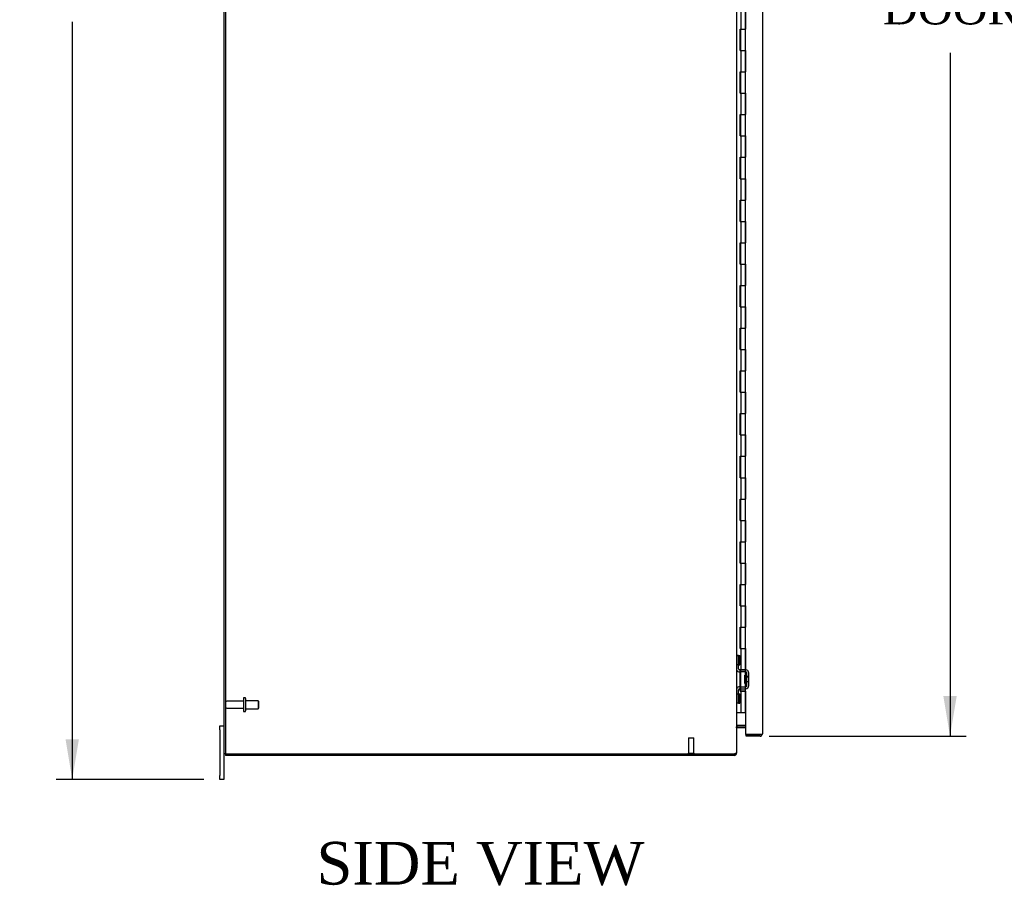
# Model space of a CAD drawing. Header units: inches. Extents: x 21 to 295, y 2 to 198.
# Tile 1 of 11: x 21 to 67, y 52 to 93. Entities that reach past the tile are written whole.
import ezdxf
from ezdxf.enums import TextEntityAlignment as Align

# ---------------------------------------------------------------- set-up
doc = ezdxf.new("R2010")
doc.units = ezdxf.units.IN
doc.header["$MEASUREMENT"] = 0
for name, color, linetype in [('COM42780', 7, 'CONTINUOUS'), ('COM48505', 7, 'CONTINUOUS'), ('COM48531', 7, 'CONTINUOUS'), ('COM54746-68', 7, 'CONTINUOUS'), ('COM71680-4', 7, 'CONTINUOUS'), ('COM71781-1', 7, 'CONTINUOUS'), ('DEFAULT', 7, 'CONTINUOUS'), ('FET07710', 7, 'CONTINUOUS'), ('STD21878', 7, 'CONTINUOUS'), ('STD26094', 7, 'CONTINUOUS')]:
    doc.layers.add(name, color=color, linetype=linetype)
doc.styles.add('SEACAD_TIMES_NEW_ROMAN', font='times.ttf')

# ---------------------------------------------------------------- blocks, each defined once
blk = doc.blocks.new('GDIMGGROUP3')
at = {"layer": 'DEFAULT', "linetype": 'Continuous'}
for points in [[(23.454, 129.651), (24.079, 129.651), (23.767, 131.526)], [(23.454, 59.151), (23.767, 57.276), (24.079, 59.151)]]:
    blk.add_hatch(color=136, dxfattribs=at).paths.add_polyline_path(points)
at = {"layer": 'DEFAULT', "color": 136, "linetype": 'Continuous'}
for p, q in [((29.936, 131.526), (23.017, 131.526)), ((23.767, 131.526), (23.767, 95.676)), ((23.767, 92.741), (23.767, 57.276)), ((29.936, 57.276), (23.017, 57.276))]:
    blk.add_line(p, q, dxfattribs=at)
at = {"layer": 'DEFAULT', "color": 136, "linetype": 'Continuous', "style": 'SEACAD_TIMES_NEW_ROMAN'}
blk.add_text('74.25', height=1.5, dxfattribs=at).set_placement((21.207, 95.151), align=Align.TOP_LEFT)
blk = doc.blocks.new('GDIMGGROUP11')
at = {"layer": 'DEFAULT', "linetype": 'Continuous'}
for points in [[(65.181, 127.629), (64.868, 129.504), (64.556, 127.629)], [(65.181, 61.174), (64.556, 61.174), (64.868, 59.299)]]:
    blk.add_hatch(color=136, dxfattribs=at).paths.add_polyline_path(points)
at = {"layer": 'DEFAULT', "color": 136, "linetype": 'Continuous'}
for p, q in [((56.395, 129.504), (65.618, 129.504)), ((64.868, 129.504), (64.868, 96.898)), ((64.868, 91.3), (64.868, 59.299)), ((56.395, 59.299), (65.618, 59.299))]:
    blk.add_line(p, q, dxfattribs=at)
at = {"layer": 'DEFAULT', "color": 136, "linetype": 'Continuous', "style": 'SEACAD_TIMES_NEW_ROMAN'}
for s, p in [('70.21', (62.309, 96.373)), ('DOOR', (61.723, 94.123))]:
    blk.add_text(s, height=1.5, dxfattribs=at).set_placement(p, align=Align.TOP_LEFT)

msp = doc.modelspace()

# ---------------------------------------------------------------- linework, layer by layer
at = {"layer": 'COM42780', "color": 7}
for p, q in [((54.873, 63.077), (54.915, 63.077)), ((54.965, 63.077), (54.915, 63.077)), ((54.965, 63.077), (55.032, 63.077)), ((54.965, 62.64), (54.965, 63.077)), ((54.968, 63.077), (54.968, 62.64)), ((55.032, 62.64), (55.032, 63.077)), ((54.915, 62.64), (54.873, 62.64)), ((54.965, 62.64), (54.915, 62.64)), ((54.965, 62.64), (55.032, 62.64)), ((54.968, 62.454), (54.968, 62.64)), ((55.303, 62.306), (55.013, 62.311)), ((55.304, 62.401), (55.015, 62.406)), ((55.358, 62.39), (55.304, 62.401)), ((55.35, 61.664), (55.35, 62.258)), ((55.445, 61.664), (55.445, 62.258)), ((55.255, 61.766), (55.255, 62.156)), ((55.35, 62.156), (55.255, 62.156)), ((55.445, 62.086), (55.255, 62.086)), ((55.445, 62.068), (55.255, 62.068)), ((55.255, 61.855), (55.445, 61.855)), ((55.445, 61.836), (55.255, 61.836)), ((54.968, 61.283), (54.968, 61.468)), ((55.013, 61.611), (55.303, 61.616)), ((55.015, 61.516), (55.304, 61.521)), ((55.255, 61.766), (55.35, 61.766)), ((55.304, 61.521), (55.358, 61.533)), ((54.873, 61.283), (54.915, 61.283)), ((54.915, 61.283), (54.965, 61.283)), ((54.965, 61.283), (55.032, 61.283)), ((54.965, 60.846), (54.965, 61.283)), ((54.967, 61.151), (54.968, 61.151)), ((54.967, 61.042), (54.967, 61.151)), ((54.967, 61.121), (54.968, 61.121)), ((54.967, 61.042), (54.968, 61.042)), ((54.967, 61.011), (54.967, 61.042)), ((54.967, 61.036), (54.968, 61.036)), ((54.967, 61.011), (54.968, 61.011)), ((54.967, 60.978), (54.967, 61.011)), ((54.967, 60.978), (54.968, 60.978)), ((54.968, 61.283), (54.968, 60.846)), ((55.032, 60.846), (55.032, 61.283)), ((54.915, 60.846), (54.873, 60.846)), ((54.965, 60.846), (54.915, 60.846)), ((54.965, 60.846), (55.032, 60.846))]:
    msp.add_line(p, q, dxfattribs=at)
for centre, radius, start, end in [((55.016, 62.454), 0.143, 180, 206.9082), ((55.016, 62.454), 0.143, 206.9082, 269), ((55.016, 62.454), 0.048, 180, 269), ((55.302, 62.258), 0.048, 0, 89), ((55.302, 62.258), 0.143, 0, 66.6665), ((55.016, 61.468), 0.143, 153.0918, 180), ((55.016, 61.468), 0.143, 91, 153.0918), ((55.016, 61.468), 0.048, 91, 180), ((55.302, 61.664), 0.048, 271, 0), ((55.302, 61.664), 0.143, 293.3335, 0)]:
    msp.add_arc(centre, radius, start, end, dxfattribs=at)
at = {"layer": 'COM48505', "color": 7}
for p in [(30.873, 130.329), (30.945, 58.473)]:
    msp.add_line(p, (30.873, 58.473), dxfattribs=at)
at = {"layer": 'COM48531', "color": 7}
for p, q in [((54.909, 59.704), (54.909, 59.776)), ((54.909, 59.776), (55.288, 59.776)), ((54.909, 59.704), (55.288, 59.704)), ((30.945, 58.473), (30.945, 58.401)), ((54.765, 58.401), (30.945, 58.401)), ((54.765, 58.401), (54.765, 58.473)), ((54.857, 58.509), (54.873, 58.509)), ((54.873, 58.528), (54.873, 58.509))]:
    msp.add_line(p, q, dxfattribs=at)
for centre, radius, start, end in [((54.909, 59.668), 0.036, 90, 180), ((54.909, 59.668), 0.108, 90, 100.6043), ((54.765, 58.509), 0.108, 270, 360), ((54.765, 58.509), 0.036, 270, 302.8709)]:
    msp.add_arc(centre, radius, start, end, dxfattribs=at)
at = {"layer": 'COM54746-68', "color": 7}
for p, q in [((55.084, 92.401), (55.084, 93.401)), ((55.288, 93.401), (55.288, 92.402)), ((55.288, 92.401), (55.288, 93.401)), ((55.04, 91.401), (55.04, 92.401)), ((55.04, 92.401), (55.084, 92.401)), ((55.045, 92.401), (55.045, 91.401)), ((55.054, 92.402), (55.288, 92.402)), ((55.054, 92.401), (55.054, 91.401)), ((55.084, 92.401), (55.288, 92.401)), ((55.288, 91.401), (55.288, 92.402)), ((55.04, 91.401), (55.084, 91.401)), ((55.084, 91.401), (55.288, 91.401)), ((55.084, 91.401), (55.288, 91.401)), ((55.084, 90.401), (55.084, 91.401)), ((55.288, 91.401), (55.288, 90.402)), ((55.288, 90.401), (55.288, 91.401)), ((55.04, 89.401), (55.04, 90.401)), ((55.04, 90.401), (55.084, 90.401)), ((55.045, 90.401), (55.045, 89.401)), ((55.054, 90.402), (55.288, 90.402)), ((55.054, 90.401), (55.054, 89.401)), ((55.084, 90.401), (55.288, 90.401)), ((55.288, 89.401), (55.288, 90.402)), ((55.04, 89.401), (55.084, 89.401)), ((55.084, 89.401), (55.288, 89.401)), ((55.084, 89.401), (55.288, 89.401)), ((55.084, 88.401), (55.084, 89.401)), ((55.288, 89.401), (55.288, 88.402)), ((55.288, 88.401), (55.288, 89.401)), ((55.04, 87.401), (55.04, 88.401)), ((55.04, 88.401), (55.084, 88.401)), ((55.045, 88.401), (55.045, 87.401)), ((55.054, 88.402), (55.288, 88.402)), ((55.054, 88.401), (55.054, 87.401)), ((55.084, 88.401), (55.288, 88.401)), ((55.288, 87.401), (55.288, 88.402)), ((55.04, 87.401), (55.084, 87.401)), ((55.084, 87.401), (55.288, 87.401)), ((55.084, 87.401), (55.288, 87.401)), ((55.084, 86.401), (55.084, 87.401)), ((55.288, 87.401), (55.288, 86.402)), ((55.288, 86.401), (55.288, 87.401)), ((55.04, 85.401), (55.04, 86.401)), ((55.04, 86.401), (55.084, 86.401)), ((55.045, 86.401), (55.045, 85.401)), ((55.054, 86.402), (55.288, 86.402)), ((55.054, 86.401), (55.054, 85.401)), ((55.084, 86.401), (55.288, 86.401)), ((55.288, 85.401), (55.288, 86.402)), ((55.04, 85.401), (55.084, 85.401)), ((55.084, 85.401), (55.288, 85.401)), ((55.084, 85.401), (55.288, 85.401)), ((55.084, 84.401), (55.084, 85.401)), ((55.288, 85.401), (55.288, 84.402)), ((55.288, 84.401), (55.288, 85.401)), ((55.04, 83.401), (55.04, 84.401)), ((55.04, 84.401), (55.084, 84.401)), ((55.045, 84.401), (55.045, 83.401)), ((55.054, 84.402), (55.288, 84.402)), ((55.054, 84.401), (55.054, 83.401)), ((55.084, 84.401), (55.288, 84.401)), ((55.288, 83.401), (55.288, 84.402)), ((55.04, 83.401), (55.084, 83.401)), ((55.084, 83.401), (55.288, 83.401)), ((55.084, 83.401), (55.288, 83.401)), ((55.084, 82.401), (55.084, 83.401)), ((55.288, 83.401), (55.288, 82.402)), ((55.288, 82.401), (55.288, 83.401)), ((55.04, 81.401), (55.04, 82.401)), ((55.04, 82.401), (55.084, 82.401)), ((55.045, 82.401), (55.045, 81.401)), ((55.054, 82.402), (55.288, 82.402)), ((55.054, 82.401), (55.054, 81.401)), ((55.084, 82.401), (55.288, 82.401)), ((55.288, 81.401), (55.288, 82.402)), ((55.04, 81.401), (55.084, 81.401)), ((55.084, 81.401), (55.288, 81.401)), ((55.084, 81.401), (55.288, 81.401)), ((55.084, 80.401), (55.084, 81.401)), ((55.288, 81.401), (55.288, 80.402)), ((55.288, 80.401), (55.288, 81.401)), ((55.04, 79.401), (55.04, 80.401)), ((55.04, 80.401), (55.084, 80.401)), ((55.045, 80.401), (55.045, 79.401)), ((55.054, 80.402), (55.288, 80.402)), ((55.054, 80.401), (55.054, 79.401)), ((55.084, 80.401), (55.288, 80.401)), ((55.288, 79.401), (55.288, 80.402)), ((55.04, 79.401), (55.084, 79.401)), ((55.084, 79.401), (55.288, 79.401)), ((55.084, 79.401), (55.288, 79.401)), ((55.084, 78.401), (55.084, 79.401)), ((55.288, 79.401), (55.288, 78.402)), ((55.288, 78.401), (55.288, 79.401)), ((55.04, 77.401), (55.04, 78.401)), ((55.04, 78.401), (55.084, 78.401)), ((55.045, 78.401), (55.045, 77.401)), ((55.054, 78.402), (55.288, 78.402)), ((55.054, 78.401), (55.054, 77.401)), ((55.084, 78.401), (55.288, 78.401)), ((55.288, 77.401), (55.288, 78.402)), ((55.04, 77.401), (55.084, 77.401)), ((55.084, 77.401), (55.288, 77.401)), ((55.084, 77.401), (55.288, 77.401)), ((55.084, 76.401), (55.084, 77.401)), ((55.288, 77.401), (55.288, 76.402)), ((55.288, 76.401), (55.288, 77.401)), ((55.04, 75.401), (55.04, 76.401)), ((55.04, 76.401), (55.084, 76.401)), ((55.045, 76.401), (55.045, 75.401)), ((55.054, 76.402), (55.288, 76.402)), ((55.054, 76.401), (55.054, 75.401)), ((55.084, 76.401), (55.288, 76.401)), ((55.288, 75.401), (55.288, 76.402)), ((55.04, 75.401), (55.084, 75.401)), ((55.084, 75.401), (55.288, 75.401)), ((55.084, 75.401), (55.288, 75.401)), ((55.084, 74.401), (55.084, 75.401)), ((55.288, 75.401), (55.288, 74.402)), ((55.288, 74.401), (55.288, 75.401)), ((55.04, 73.401), (55.04, 74.401)), ((55.04, 74.401), (55.084, 74.401)), ((55.045, 74.401), (55.045, 73.401)), ((55.054, 74.402), (55.288, 74.402)), ((55.054, 74.401), (55.054, 73.401)), ((55.084, 74.401), (55.288, 74.401)), ((55.288, 73.401), (55.288, 74.402)), ((55.04, 73.401), (55.084, 73.401)), ((55.084, 73.401), (55.288, 73.401)), ((55.084, 73.401), (55.288, 73.401)), ((55.084, 72.401), (55.084, 73.401)), ((55.288, 73.401), (55.288, 72.402)), ((55.288, 72.401), (55.288, 73.401)), ((55.04, 71.401), (55.04, 72.401)), ((55.04, 72.401), (55.084, 72.401)), ((55.045, 72.401), (55.045, 71.401)), ((55.054, 72.402), (55.288, 72.402)), ((55.054, 72.401), (55.054, 71.401)), ((55.084, 72.401), (55.288, 72.401)), ((55.288, 71.401), (55.288, 72.402)), ((55.04, 71.401), (55.084, 71.401)), ((55.084, 71.401), (55.288, 71.401)), ((55.084, 71.401), (55.288, 71.401)), ((55.084, 70.401), (55.084, 71.401)), ((55.288, 71.401), (55.288, 70.402)), ((55.288, 70.401), (55.288, 71.401)), ((55.04, 69.401), (55.04, 70.401)), ((55.04, 70.401), (55.084, 70.401)), ((55.045, 70.401), (55.045, 69.401)), ((55.054, 70.402), (55.288, 70.402)), ((55.054, 70.401), (55.054, 69.401)), ((55.084, 70.401), (55.288, 70.401)), ((55.288, 69.401), (55.288, 70.402)), ((55.04, 69.401), (55.084, 69.401)), ((55.084, 69.401), (55.288, 69.401)), ((55.084, 69.401), (55.288, 69.401)), ((55.084, 68.401), (55.084, 69.401)), ((55.288, 69.401), (55.288, 68.402)), ((55.288, 68.401), (55.288, 69.401)), ((55.04, 67.401), (55.04, 68.401)), ((55.04, 68.401), (55.084, 68.401)), ((55.045, 68.401), (55.045, 67.401)), ((55.054, 68.402), (55.288, 68.402)), ((55.054, 68.401), (55.054, 67.401)), ((55.084, 68.401), (55.288, 68.401)), ((55.288, 67.401), (55.288, 68.402)), ((55.04, 67.401), (55.084, 67.401)), ((55.084, 67.401), (55.288, 67.401)), ((55.084, 67.401), (55.288, 67.401)), ((55.084, 66.401), (55.084, 67.401)), ((55.288, 67.401), (55.288, 66.402)), ((55.288, 66.401), (55.288, 67.401)), ((55.04, 65.401), (55.04, 66.401)), ((55.04, 66.401), (55.084, 66.401)), ((55.045, 66.401), (55.045, 65.401)), ((55.054, 66.402), (55.288, 66.402)), ((55.054, 66.401), (55.054, 65.401)), ((55.084, 66.401), (55.288, 66.401)), ((55.288, 65.401), (55.288, 66.402)), ((55.04, 65.401), (55.084, 65.401)), ((55.084, 65.401), (55.288, 65.401)), ((55.084, 65.401), (55.288, 65.401)), ((55.084, 64.401), (55.084, 65.401)), ((55.288, 65.401), (55.288, 64.402)), ((55.288, 64.401), (55.288, 65.401)), ((55.04, 63.401), (55.04, 64.401)), ((55.04, 64.401), (55.084, 64.401)), ((55.045, 64.401), (55.045, 63.401)), ((55.054, 64.402), (55.288, 64.402)), ((55.054, 64.401), (55.054, 63.401)), ((55.084, 64.401), (55.288, 64.401)), ((55.288, 63.401), (55.288, 64.402)), ((55.04, 63.401), (55.084, 63.401)), ((55.084, 63.401), (55.288, 63.401)), ((55.084, 63.401), (55.288, 63.401)), ((55.084, 62.401), (55.084, 63.401)), ((55.288, 63.401), (55.288, 62.402)), ((55.288, 62.401), (55.288, 63.401)), ((55.04, 61.401), (55.04, 62.401)), ((55.04, 62.401), (55.084, 62.401)), ((55.045, 62.401), (55.045, 61.401)), ((55.054, 62.402), (55.288, 62.402)), ((55.054, 62.401), (55.054, 61.401)), ((55.084, 62.401), (55.288, 62.401)), ((55.288, 61.401), (55.288, 62.402)), ((55.04, 61.401), (55.084, 61.401)), ((55.288, 61.401), (55.054, 61.401)), ((55.084, 60.401), (55.084, 61.401)), ((55.084, 61.401), (55.288, 61.401)), ((55.121, 61.401), (55.121, 61.401)), ((55.221, 61.401), (55.221, 61.401)), ((55.226, 61.401), (55.226, 61.401)), ((55.288, 61.401), (55.288, 60.401)), ((55.288, 60.401), (55.288, 61.401)), ((54.873, 60.401), (55.084, 60.401)), ((55.084, 60.401), (55.288, 60.401))]:
    msp.add_line(p, q, dxfattribs=at)
at = {"layer": 'COM71680-4', "color": 7}
for p, q in [((30.945, 130.329), (30.945, 58.473)), ((54.873, 130.274), (54.873, 58.528)), ((55.288, 59.795), (54.909, 59.795)), ((30.945, 58.473), (54.765, 58.473))]:
    msp.add_line(p, q, dxfattribs=at)
for points, knots in [([(54.873, 59.687), (54.873, 59.697), (54.873, 59.707), (54.875, 59.727), (54.876, 59.737), (54.881, 59.756), (54.883, 59.766), (54.89, 59.779), (54.892, 59.784), (54.897, 59.79), (54.899, 59.791), (54.902, 59.794), (54.903, 59.794), (54.906, 59.795), (54.907, 59.795), (54.909, 59.795)], [0, 0, 0, 0, 0.25, 0.25, 0.5, 0.5, 0.75, 0.75, 0.875, 0.875, 0.9375, 0.9375, 0.96875, 0.96875, 1, 1, 1, 1]), ([(54.765, 58.473), (54.772, 58.476), (54.779, 58.478), (54.793, 58.482), (54.8, 58.485), (54.813, 58.489), (54.819, 58.492), (54.831, 58.496), (54.836, 58.498), (54.846, 58.503), (54.85, 58.505), (54.858, 58.51), (54.862, 58.512), (54.87, 58.519), (54.873, 58.524), (54.873, 58.528)], [0, 0, 0, 0, 0.125, 0.125, 0.25, 0.25, 0.375, 0.375, 0.5, 0.5, 0.625, 0.625, 0.75, 0.75, 1, 1, 1, 1])]:
    msp.add_open_spline(points, degree=3, knots=knots, dxfattribs=at)
at = {"layer": 'COM71781-1', "color": 7}
for p, q in [((56.083, 129.396), (56.083, 59.407)), ((55.288, 60.401), (55.288, 59.371)), ((55.288, 59.371), (55.975, 59.371)), ((55.316, 59.299), (55.316, 59.371)), ((55.975, 59.371), (55.316, 59.371)), ((55.975, 59.299), (55.316, 59.299)), ((55.975, 59.371), (56.077, 59.371)), ((56.077, 59.371), (55.975, 59.371))]:
    msp.add_line(p, q, dxfattribs=at)
for start, end in [(270, 340.5288), (340.5288, 0)]:
    msp.add_arc((55.975, 59.407), 0.108, start, end, dxfattribs=at)
msp.add_ellipse((55.975, 59.407), major_axis=(-0.108, 0), ratio=0.997813, start_param=2.801756, end_param=3.141593, dxfattribs=at)
at = {"layer": 'FET07710', "color": 7}
for p, q in [((30.686, 59.589), (30.686, 59.776)), ((30.686, 59.776), (30.873, 59.776)), ((30.686, 59.589), (30.686, 57.464)), ((30.873, 58.473), (30.873, 57.464)), ((30.686, 57.276), (30.686, 57.464)), ((30.873, 57.276), (30.686, 57.276)), ((30.873, 57.464), (30.873, 57.276))]:
    msp.add_line(p, q, dxfattribs=at)
at = {"layer": 'STD21878', "color": 7}
for p, q in [((52.616, 59.223), (52.866, 59.223)), ((52.616, 59.223), (52.616, 58.504)), ((52.866, 58.504), (52.866, 59.223)), ((52.6, 58.504), (52.881, 58.504)), ((52.6, 58.504), (52.6, 58.473)), ((52.6, 58.473), (52.881, 58.473)), ((52.881, 58.473), (52.881, 58.504))]:
    msp.add_line(p, q, dxfattribs=at)
at = {"layer": 'STD26094', "color": 7}
for p, q in [((30.945, 60.878), (30.945, 60.668)), ((31.782, 60.938), (31.005, 60.938)), ((31.782, 61.068), (31.782, 60.478)), ((31.852, 61.098), (31.812, 61.098)), ((31.882, 61.068), (31.882, 60.478)), ((32.469, 60.961), (31.882, 60.961)), ((32.469, 60.961), (32.469, 60.586)), ((32.507, 60.923), (32.469, 60.961)), ((32.507, 60.623), (32.507, 60.923)), ((31.005, 60.608), (31.782, 60.608)), ((31.812, 60.448), (31.852, 60.448)), ((31.882, 60.586), (32.469, 60.586)), ((32.469, 60.586), (32.507, 60.623))]:
    msp.add_line(p, q, dxfattribs=at)
for centre, radius, start, end in [((31.005, 60.878), 0.06, 90, 180), ((31.812, 61.068), 0.03, 90, 180), ((31.852, 61.068), 0.03, 0, 90), ((31.005, 60.668), 0.06, 180, 270), ((31.812, 60.478), 0.03, 180, 270), ((31.852, 60.478), 0.03, 270, 0)]:
    msp.add_arc(centre, radius, start, end, dxfattribs=at)

# ---------------------------------------------------------------- block references
at = {"layer": 'DEFAULT', "color": 7}
for name in ['GDIMGGROUP3', 'GDIMGGROUP11']:
    msp.add_blockref(name, (0, 0), dxfattribs=at)

# ---------------------------------------------------------------- texts
at = {"layer": 'DEFAULT', "color": 7, "style": 'SEACAD_TIMES_NEW_ROMAN'}
msp.add_text('SIDE VIEW', height=2, dxfattribs=at).set_placement((35.204, 54.352), align=Align.TOP_LEFT)

doc.saveas('drawing.dxf')
